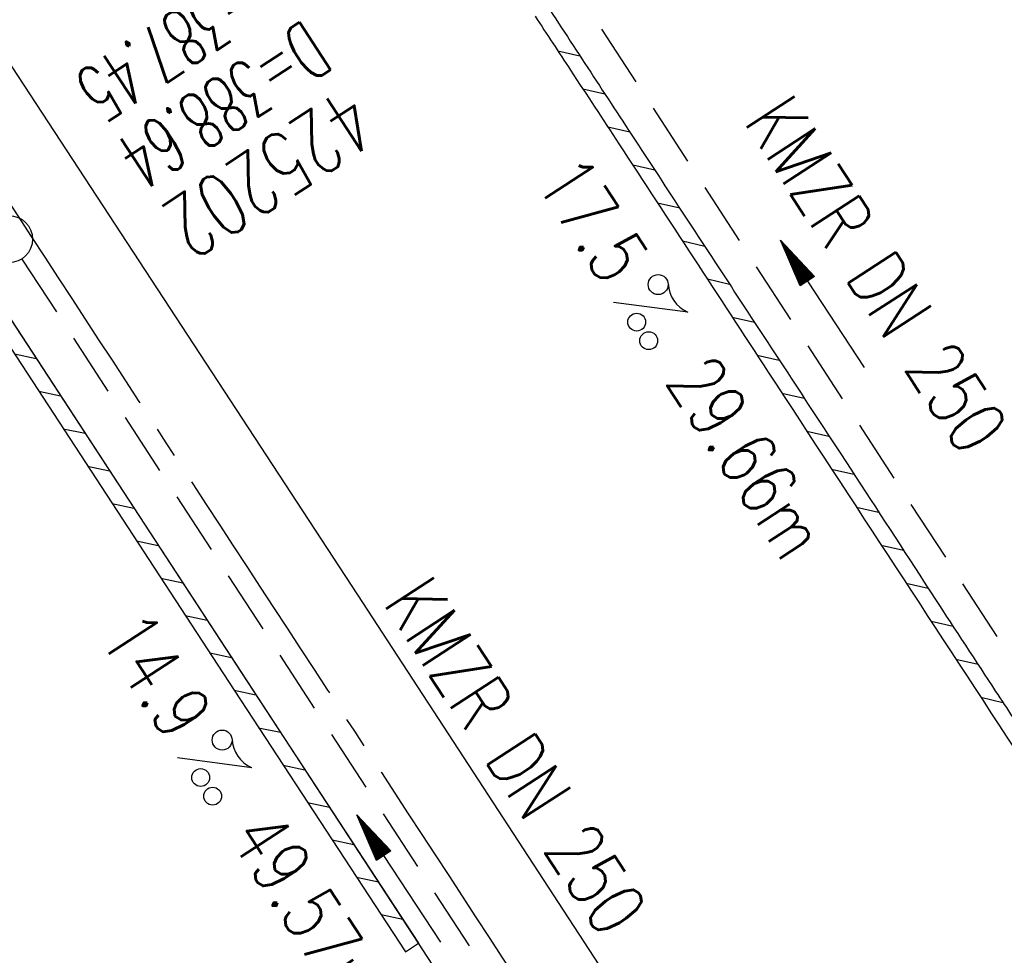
# Model space of a CAD drawing. Extents: x 450316 to 454644, y 428795 to 436505.
# Tile 141 of 256: x 453574 to 453605, y 432658 to 432688. Entities that reach past the tile are written whole.
import ezdxf
from ezdxf.enums import TextEntityAlignment as Align

# ---------------------------------------------------------------- set-up
doc = ezdxf.new("R2010")
doc.units = 0
doc.header["$LTSCALE"] = 2
doc.header["$MEASUREMENT"] = 0
doc.linetypes.add('ACHSE', pattern=[5.5, 4, -0.5, 0.5, -0.5])
doc.linetypes.add('GESTRICH-X2', pattern=[1.5, 1, -0.5])
doc.layers.get('0').update_dxf_attribs({"linetype": 'CONTINUOUS'})
for name, color, linetype in [('ACHSETOP', 1, 'ACHSE'), ('FBR', 8, 'CONTINUOUS'), ('KANAL', 7, 'GESTRICH-X2'), ('PFEIL', 7, 'CONTINUOUS'), ('RINNE', 8, 'CONTINUOUS'), ('SCHACHTNR', 6, 'CONTINUOUS'), ('SCHSYMBOL', 7, 'CONTINUOUS'), ('TEXTO', 4, 'CONTINUOUS'), ('TEXTU', 4, 'CONTINUOUS')]:
    doc.layers.add(name, color=color, linetype=linetype)
doc.styles.add('ROMANS', font='romans.shx', dxfattribs={"width": 0.8})

# ---------------------------------------------------------------- blocks, each defined once
blk = doc.blocks.new('PROM')
blk.add_line((1.566, 1.817), (0.019, 0.015))
for centre, radius in [((0.317, 1.51), 0.317), ((0.943, 0.291), 0.283), ((1.645, 0.287), 0.283)]:
    blk.add_circle(centre, radius)
blk.add_arc((0.992, 2.682), 1.033, 239.1414, 303.3549)
blk = doc.blocks.new('PFEIL2')
at = {"color": 0}
for p, q in [((0.88, 0.002), (-2.401, -0.012)), ((0.881, -0.271), (0.879, 0.276)), ((0.879, 0.276), (2.429, 0.009)), ((0.911, 0.27), (0.879, 0.265)), ((0.965, 0.261), (0.879, 0.246)), ((1.019, 0.252), (0.879, 0.228)), ((1.073, 0.242), (0.879, 0.209)), ((1.127, 0.233), (0.879, 0.191)), ((1.181, 0.224), (0.879, 0.172)), ((1.235, 0.214), (0.879, 0.154)), ((1.289, 0.205), (0.879, 0.135)), ((1.343, 0.196), (0.879, 0.117)), ((1.397, 0.187), (0.879, 0.098)), ((1.451, 0.177), (0.879, 0.08)), ((1.505, 0.168), (0.879, 0.061)), ((1.559, 0.159), (0.88, 0.043)), ((1.613, 0.149), (0.88, 0.024)), ((1.668, 0.14), (0.88, 0.006)), ((1.722, 0.131), (0.88, -0.013)), ((1.776, 0.121), (0.88, -0.031)), ((1.83, 0.112), (0.88, -0.05)), ((1.884, 0.103), (0.88, -0.068)), ((1.938, 0.094), (0.88, -0.087)), ((1.992, 0.084), (0.88, -0.105)), ((2.046, 0.075), (0.88, -0.124)), ((2.1, 0.066), (0.88, -0.142)), ((2.154, 0.056), (0.88, -0.161)), ((2.208, 0.047), (0.88, -0.179)), ((2.262, 0.038), (0.881, -0.198)), ((2.316, 0.029), (0.881, -0.216)), ((2.37, 0.019), (0.881, -0.235)), ((2.424, 0.01), (0.881, -0.253)), ((2.429, 0.009), (0.881, -0.271))]:
    blk.add_line(p, q, dxfattribs=at)
blk = doc.blocks.new('GST')
at = {"color": 0}
blk.add_circle((0, 0), 0.75, dxfattribs=at)
blk.add_point((0, 0), dxfattribs=at)
blk = doc.blocks.new('10')
blk.add_blockref('GST', (0, 0))

msp = doc.modelspace()

# ---------------------------------------------------------------- linework, layer by layer
at = {"layer": 'ACHSETOP', "flags": 128}
msp.add_lwpolyline([(451271.766, 435019.042, -0.000001), (451272.365, 435018.353, -0.000032), (451272.387, 435018.328), (451288.791, 434999.463, -0.000002), (451296.993, 434990.03, 0.000007), (451305.195, 434980.597, 0.000007), (451313.397, 434971.165, -0.000007), (451321.599, 434961.732, -0.000007), (451329.801, 434952.299, 0.000007), (451338.003, 434942.866, 0.000007), (451346.205, 434933.433, -0.000007), (451354.407, 434924.001, -0.000007), (451362.609, 434914.568, 0.000011), (451370.811, 434905.135, 0.000001), (451379.013, 434895.702, 0.000001), (451387.215, 434886.27), (451403.62, 434867.404), (451420.024, 434848.539), (451436.428, 434829.674, -0.000013), (451444.63, 434820.241, 0.000007), (451452.832, 434810.808, 0.000007), (451461.034, 434801.376, -0.000007), (451469.236, 434791.943, -0.000007), (451477.438, 434782.51, 0.000007), (451485.64, 434773.077, 0.000007), (451493.842, 434763.645, -0.000007), (451502.044, 434754.212, -0.000007), (451510.246, 434744.779, 0.000007), (451518.448, 434735.346, 0.000007), (451526.65, 434725.914, -0.000007), (451534.852, 434716.481, -0.000007), (451543.054, 434707.048, 0.000011), (451551.256, 434697.615, 0.000001), (451559.458, 434688.182, 0.000001), (451567.66, 434678.75), (451584.065, 434659.884, -0.000001), (451592.267, 434650.452, -0.000001), (451600.469, 434641.019, -0.000011), (451608.671, 434631.586, 0.000013), (451616.873, 434622.153), (451633.277, 434603.288), (451649.681, 434584.423, -0.000013), (451657.883, 434574.99, 0.000007), (451666.085, 434565.557, 0.000007), (451674.287, 434556.124, -0.000007), (451682.489, 434546.692, -0.000007), (451690.691, 434537.259, 0.000006), (451698.893, 434527.826), (451715.297, 434508.961, -0.000015), (451721.01, 434502.39, 0.000008), (451726.723, 434495.82, 0.000958), (451727.518, 434494.909, 0.000181), (451731.723, 434490.114, 0.003894), (451738.179, 434482.871, 0.00247), (451748.503, 434471.583, 0.003793), (451756.233, 434463.34, 0.003129), (451765.742, 434453.478, 0.00313), (451774.532, 434444.586, 0.003132), (451783.429, 434435.81, 0.003134), (451792.435, 434427.146, 0.003132), (451801.553, 434418.591, 0.003131), (451810.774, 434410.155, 0.00313), (451820.102, 434401.832, 0.003133), (451829.541, 434393.621, 0.003138), (451839.066, 434385.542, 0.003131), (451848.69, 434377.585, 0.003125), (451858.432, 434369.733, 0.003124), (451868.271, 434362.004, 0.00313), (451878.187, 434354.413, 0.003138), (451888.199, 434346.945, 0.003133), (451898.32, 434339.593, 0.003131), (451908.525, 434332.373, 0.003131), (451918.818, 434325.282, 0.003132), (451929.206, 434318.316, 0.003136), (451939.668, 434311.489, 0.00313), (451950.209, 434304.797, 0.003123), (451960.857, 434298.223, 0.003128), (451971.589, 434291.781, 0.003137), (451982.371, 434285.491, 0.003139), (451993.235, 434279.335, 0.003133), (452004.198, 434273.303, 0.003123), (452015.227, 434267.413, 0.003125), (452026.323, 434261.665, 0.003132), (452037.503, 434256.05, 0.003138), (452048.733, 434250.584, 0.003134), (452060.02, 434245.265, 0.003122), (452071.413, 434240.069, 0.003127), (452083.62, 434234.685, 0.003578), (452094.349, 434230.124, 0.002702), (452108.409, 434224.354, 0.004189), (452117.528, 434220.758, 0.00053), (452126.341, 434217.378, 0.001569), (452129.323, 434216.249, 0.000008), (452135.115, 434214.077, -0.000025), (452140.907, 434211.904), (452164.314, 434203.123, 0.000006), (452176.018, 434198.733, -0.000007), (452187.722, 434194.343), (452211.129, 434185.563), (452234.536, 434176.783, -0.000012), (452246.24, 434172.393, 0.000007), (452257.944, 434168.002, 0.000002), (452265.746, 434165.075, 0.000001), (452281.351, 434159.222, 0.000005), (452293.055, 434154.832, -0.000007), (452304.759, 434150.442, -0.000019), (452316.463, 434146.052, 0.000015), (452328.166, 434141.661, 0.000002), (452338.097, 434137.936, 0.000001), (452351.573, 434132.881, 0.000004), (452363.277, 434128.491, -0.000006), (452374.981, 434124.101, -0.00002), (452386.684, 434119.71, 0.00002), (452398.388, 434115.32, 0.000006), (452410.092, 434110.93, -0.000004), (452421.796, 434106.54, -0.000001), (452435.272, 434101.485, -0.000002), (452445.203, 434097.76, -0.000015), (452456.906, 434093.369, 0.000019), (452468.61, 434088.979, 0.000007), (452480.314, 434084.589, -0.000006), (452492.018, 434080.199, -0.000002), (452503.721, 434075.809, 0.000002), (452515.425, 434071.419, 0.000006), (452527.129, 434067.029, -0.000007), (452538.833, 434062.639, -0.000019), (452550.536, 434058.248, 0.000015), (452562.24, 434053.858, 0.000002), (452572.171, 434050.133, 0.000001), (452585.647, 434045.078, 0.000004), (452597.351, 434040.688, -0.000006), (452609.055, 434036.298, -0.00002), (452620.758, 434031.907, 0.00002), (452632.462, 434027.517, 0.000006), (452644.166, 434023.127, -0.000004), (452655.87, 434018.737, -0.000001), (452669.346, 434013.682, -0.000002), (452679.277, 434009.957, -0.000015), (452690.981, 434005.567, 0.000014), (452702.684, 434001.176, 0.000011), (452714.388, 433996.786, -0.000001), (452726.092, 433992.396, -0.000007), (452735.031, 433989.043, -0.000005), (452748.181, 433984.11, -0.000156), (452748.221, 433984.095, -0.000005), (452749.498, 433983.615, -0.004183), (452758.692, 433980.071, -0.002721), (452772.748, 433974.429, -0.005081), (452782.771, 433970.223, -0.003908), (452795.7, 433964.522, -0.003912), (452807.05, 433959.304, -0.003907), (452818.331, 433953.902, -0.003903), (452829.522, 433948.327, -0.003904), (452840.62, 433942.58, -0.003907), (452851.631, 433936.658, -0.003909), (452862.543, 433930.568, -0.003906), (452873.352, 433924.312, -0.003899), (452884.081, 433917.876, -0.003907), (452894.713, 433911.271, -0.003917), (452905.212, 433904.518, -0.003914), (452915.606, 433897.601, -0.003904), (452925.914, 433890.505, -0.003895), (452936.108, 433883.251, -0.003902), (452946.169, 433875.853, -0.003909), (452956.117, 433868.296, -0.003904), (452965.957, 433860.575, -0.003908), (452975.671, 433852.704, -0.00391), (452985.257, 433844.687, -0.003909), (452994.717, 433836.52, -0.003908), (453004.051, 433828.203, -0.003902), (453013.251, 433819.744, -0.003901), (453022.321, 433811.14, -0.003907), (453031.261, 433802.39, -0.003913), (453040.05, 433793.514, -0.003909), (453048.995, 433784.194, -0.00418), (453057.218, 433775.343, -0.003621), (453064.799, 433766.924, -0.003001), (453073.811, 433756.645, -0.003775), (453082.931, 433745.954, -0.004894), (453089.822, 433737.587, -0.004962), (453096.584, 433729.038, -0.003805), (453105.204, 433717.738, -0.003005), (453113.364, 433706.734, -0.003643), (453119.973, 433697.569, -0.004174), (453127.227, 433687.17, -0.004295), (453134.105, 433676.947, -0.003507), (453140.018, 433667.855, -0.002688), (453147.586, 433655.895, -0.003695), (453155.363, 433643.251, -0.00538), (453160.547, 433634.47, -0.005332), (453165.53, 433625.601, -0.003667), (453172.541, 433612.577, -0.002679), (453179.095, 433600.023, -0.003501), (453183.992, 433590.355, -0.004313), (453189.196, 433579.668, -0.003909), (453194.743, 433567.786, -0.003909), (453199.853, 433556.378, -0.003909), (453204.783, 433544.892, -0.003903), (453209.809, 433532.66, -0.004384), (453214.103, 433521.695, -0.003423), (453219.661, 433506.825, -0.005955), (453222.694, 433498.219, -0.000145), (453225.568, 433489.736, -0.000252), (453227.219, 433484.852, -0.000085), (453230.064, 433476.416, -0.000405), (453230.656, 433474.653, -0.003646), (453233.571, 433465.744, 0.00217), (453238.424, 433450.758, 0.000006), (453242.327, 433438.883, -0.000007), (453246.23, 433427.008, -0.000012), (453250.132, 433415.133, 0.000009), (453254.035, 433403.258, 0.003001), (453258.01, 433391.404, -0.003002), (453261.985, 433379.55, -0.003008), (453265.815, 433367.653, 0.003009), (453269.646, 433355.757, 0.00001), (453273.549, 433343.882, -0.000019), (453277.452, 433332.007), (453285.257, 433308.257, 0.000005), (453289.16, 433296.382, -0.000004), (453293.063, 433284.507, -0.000001), (453297.412, 433271.275, -0.000001), (453300.869, 433260.756, -0.00001), (453304.771, 433248.881, 0.000008), (453308.674, 433237.006, 0.000011), (453312.577, 433225.131, -0.000004), (453316.48, 433213.256, -0.000007), (453317.957, 433208.761, -0.000002), (453324.285, 433189.506, -0.00006), (453324.748, 433188.095, 0.000004), (453325.212, 433186.684, 0.001409), (453327.806, 433178.862, 0.000842), (453332.205, 433165.794, 0.002106), (453335.59, 433155.932, 0.001506), (453340.42, 433142.182, 0.001603), (453344.587, 433130.552, 0.001566), (453348.928, 433118.674, 0.00157), (453353.282, 433106.987, 0.001563), (453357.73, 433095.275, 0.001555), (453362.245, 433083.606, 0.001558), (453366.823, 433071.988, 0.001562), (453371.477, 433060.391, 0.001561), (453376.206, 433048.816, 0.001565), (453381.007, 433037.273, 0.001565), (453385.878, 433025.763, 0.001563), (453390.82, 433014.287, 0.001561), (453395.838, 433002.832, 0.001559), (453400.927, 432991.41, 0.00156), (453406.083, 432980.028, 0.001563), (453411.315, 432968.669, 0.001565), (453416.612, 432957.354, 0.001562), (453421.976, 432946.082, 0.001558), (453427.424, 432934.813, 0.001559), (453432.943, 432923.577, 0.001564), (453438.516, 432912.409, 0.001566), (453444.163, 432901.268, 0.001564), (453449.888, 432890.145, 0.001558), (453455.356, 432879.682, 0.001394), (453461.537, 432868.025, 0.001724), (453468.567, 432854.963, 0.002516), (453473.461, 432846.052, 0.001346), (453478.156, 432837.657, 0.000835), (453485.787, 432824.152, 0.000825), (453493.393, 432810.794, 0.001335), (453498.128, 432802.562, 0.002522), (453503.255, 432793.804, 0.001723), (453510.868, 432781.051, 0.001395), (453517.698, 432769.769, 0.001557), (453523.875, 432759.701, 0.001564), (453531.451, 432747.524, 0.002105), (453537.147, 432738.516, 0.001027), (453545.205, 432725.948, 0.001523), (453550.684, 432717.498, 0.000001), (453550.839, 432717.261, 0.000124), (453550.84, 432717.259, 0.000024), (453557.597, 432706.912, -0.000007), (453564.355, 432696.566, -0.000001), (453571.19, 432686.101, 0.000005), (453578.025, 432675.635, 0.000012), (453584.861, 432665.17, -0.000012), (453591.696, 432654.704, -0.000004), (453598.531, 432644.238, 0.000004), (453605.366, 432633.773, 0.000001), (453612.202, 432623.307, -0.000001), (453619.037, 432612.841, -0.000004), (453625.872, 432602.376, 0.000003), (453632.707, 432591.91), (453646.378, 432570.979, -0.000014), (453650.935, 432564.001, -0.000007), (453660.048, 432550.047, -0.002465), (453666.815, 432539.572, 0.002471), (453673.568, 432529.119, 0.002497), (453680.467, 432518.67, -0.002488), (453687.389, 432508.185, -0.000003), (453694.224, 432497.72, 0.000006), (453701.059, 432487.254), (453714.73, 432466.322, -0.000006), (453721.565, 432455.856, 0.000006), (453728.4, 432445.391, 0.000183), (453728.474, 432445.277, -0.000027), (453728.969, 432444.521, -0.003905), (453733.992, 432436.709, -0.002472), (453741.768, 432424.267, -0.005163), (453747.303, 432415.103, -0.003867), (453754.471, 432402.736, -0.003958), (453760.534, 432391.888, -0.003913), (453766.494, 432380.818, -0.003903), (453772.248, 432369.72, -0.003904), (453777.826, 432358.535, -0.003901), (453783.485, 432346.731, -0.004288), (453788.457, 432335.909, -0.003523), (453794.251, 432322.76, -0.004762), (453798.376, 432312.962, -0.001651), (453802.105, 432303.777, -0.002689), (453804.345, 432298.119, -0.001542), (453805.535, 432295.038, -0.000893), (453807.562, 432289.711, -0.005639), (453811.068, 432280.125, -0.003891), (453815.882, 432266.138, -0.00573), (453819.492, 432254.955, -0.005082), (453823.289, 432242.262, -0.004537), (453827.3, 432227.849, -0.006762), (453829.772, 432218.119, -0.001828), (453832.339, 432207.234, -0.002855), (453833.917, 432200.252, -0.000688), (453834.588, 432197.184, -0.000614), (453835.33, 432193.746, -0.005087), (453837.353, 432183.825, -0.003463), (453840.076, 432169.201, -0.004355), (453841.882, 432158.581, -0.003298), (453844.052, 432144.521, -0.003873), (453845.959, 432130.87, -0.004703), (453847.336, 432119.601, -0.004431), (453848.679, 432106.664, -0.004859), (453849.683, 432094.847, -0.001971), (453850.759, 432079.747, -0.003754), (453851.233, 432071.814, -0.000235), (453851.272, 432071.058, -0.000154), (453851.331, 432069.903, -0.005004), (453851.76, 432059.357, -0.003657), (453852.096, 432044.916, -0.006284), (453852.131, 432034.652, -0.00442), (453851.869, 432020.065, -0.004496), (453851.355, 432005.74, -0.005961), (453850.742, 431994.946, -0.004032), (453849.635, 431980.541, -0.005521), (453848.625, 431970.038, -0.000545), (453848.175, 431965.885, -0.00099), (453847.92, 431963.599, -0.002817), (453847.082, 431956.57, -0.001743), (453845.624, 431945.22, -0.004295), (453844.128, 431934.589, -0.003233), (453841.927, 431920.496, -0.003719), (453839.898, 431908.592, -0.003474), (453837.544, 431895.884, -0.003471), (453834.928, 431882.783, -0.003984), (453832.479, 431871.403, -0.002961), (453829.251, 431857.357, -0.00403), (453826.736, 431847.072, -0.001132), (453824.957, 431840.111, -0.001603), (453823.675, 431835.205, -0.002375), (453822.368, 431830.363, -0.001541), (453820.296, 431822.917, -0.005811), (453817.744, 431814.242, -0.003321), (453813.002, 431799.15, -0.004369), (453808.955, 431786.926, -0.004589), (453804.893, 431775.36, -0.004977), (453800.134, 431762.595, -0.00596), (453795.928, 431752.024, -0.002426), (453790.614, 431739.296, -0.004094), (453787.367, 431731.794, -0.000338), (453786.71, 431730.312, -0.000388), (453786.136, 431729.023, -0.004625), (453782.634, 431721.365, -0.002368), (453775.588, 431706.507, -0.004069), (453770.201, 431695.516, -0.003863), (453764.344, 431684.031, -0.004659), (453758.242, 431672.552, -0.005048), (453752.404, 431662.068, -0.002758), (453744.856, 431648.996, -0.004203), (453739.784, 431640.488, -0.000453), (453738.552, 431638.464, -0.00049), (453737.409, 431636.595, -0.004121), (453733.364, 431630.114, -0.00246), (453726.445, 431619.347, -0.006277), (453720.589, 431610.574, -0.004581), (453712.305, 431598.731, -0.005038), (453704.604, 431588.16, -0.005528), (453697.383, 431578.675, -0.004083), (453688.218, 431567.105, -0.005886), (453681.701, 431559.207, -0.001219), (453676.737, 431553.362, -0.002238), (453674.011, 431550.197, -0.001962), (453670.562, 431546.26, -0.001297), (453665.305, 431540.337, -0.004313), (453658.171, 431532.478, -0.003182), (453648.342, 431521.973, -0.004167), (453639.222, 431512.508, -0.00462), (453630.847, 431504.116, -0.002727), (453619.912, 431493.477, -0.004271), (453612.835, 431486.781, -0.000068), (453609.879, 431484.033, -0.000648), (453609.571, 431483.747, -0.000003), (453600.643, 431475.492, -0.000005), (453594.487, 431469.799), (453576.132, 431452.827), (453557.776, 431435.854), (453539.42, 431418.881), (453521.065, 431401.909, 0.000001), (453511.887, 431393.422, 0.000001), (453502.709, 431384.936, 0.000013), (453493.531, 431376.449, -0.000013), (453484.354, 431367.963, 0), (453475.176, 431359.477, 0), (453465.998, 431350.99), (453447.643, 431334.018, 0.000001), (453438.465, 431325.531, 0.000001), (453429.287, 431317.045, 0.000013), (453420.11, 431308.558, -0.000007), (453410.932, 431300.072, -0.000004), (453403.532, 431293.229, -0.000002), (453392.576, 431283.099, -0.00001), (453383.398, 431274.613, 0.000015), (453374.22, 431266.127, 0.000014), (453365.042, 431257.64, -0.000013), (453355.865, 431249.154, 0), (453343.628, 431237.839, -0.000001), (453337.509, 431232.181), (453319.154, 431215.209, 0.000001), (453309.976, 431206.722, 0.000001), (453300.798, 431198.236, 0.000013), (453291.621, 431189.749, -0.000013), (453282.443, 431181.263, -0.000001), (453273.265, 431172.777, -0.000001), (453264.087, 431164.29), (453245.732, 431147.318), (453227.376, 431130.345), (453209.02, 431113.372, 0.000014), (453199.843, 431104.885, -0.000009), (453190.665, 431096.399, -0.000019), (453181.487, 431087.913, 0.000019), (453172.309, 431079.427, 0.000009), (453163.132, 431070.941, -0.000008), (453153.954, 431062.454), (453135.598, 431045.481, 0.000009), (453134.861, 431044.799, 0.000002), (453130.417, 431040.69, 0.002804), (453126.112, 431036.664, 0.001372), (453117.381, 431028.361, 0.005333), (453110.158, 431021.305, 0.003613), (453099.686, 431010.703, 0.004216), (453091.364, 431002.01, 0.003913), (453082.552, 430992.499, 0.00391), (453074.199, 430983.197, 0.003911), (453065.996, 430973.768, 0.003912), (453057.937, 430964.207, 0.003915), (453050.034, 430954.528, 0.00391), (453042.286, 430944.729, 0.003905), (453034.682, 430934.798, 0.003908), (453027.235, 430924.75, 0.003912), (453019.954, 430914.598, 0.003918), (453012.829, 430904.328, 0.003918), (453005.866, 430893.947, 0.003907), (452999.072, 430883.467, 0.0039), (452992.431, 430872.865, 0.003908), (452985.952, 430862.152, 0.00392), (452979.661, 430851.374, 0.00392), (452973.542, 430840.502, 0.003904), (452967.571, 430829.493, 0.003903), (452961.774, 430818.394, 0.003916), (452956.17, 430807.245, 0.00392), (452950.739, 430796.004, 0.00391), (452945.472, 430784.651, 0.003904), (452940.385, 430773.223, 0.00391), (452935.485, 430761.733, 0.003913), (452930.764, 430750.166, 0.003909), (452926.22, 430738.514, 0.003913), (452921.858, 430726.792, 0.003918), (452917.686, 430715.017, 0.003913), (452913.698, 430703.178, 0.003909), (452909.892, 430691.264, 0.003904), (452906.273, 430679.293, 0.003908), (452902.844, 430667.279, 0.003914), (452899.604, 430655.212, 0.003911), (452896.55, 430643.086, 0.003914), (452893.686, 430630.913, 0.003917), (452891.016, 430618.707, 0.003911), (452890.732, 430617.306, 0.000237), (452886.248, 430594.167, 0.007575), (452884.76, 430585.792, 0.003906), (452882.249, 430569.49)], format="xyb", dxfattribs=at)
at = {"layer": 'FBR', "flags": 128}
for points in [[(453291.485, 431192.357, -0.000001), (453311.412, 431210.82, -0.000243)], [(453493.871, 432776.567, 0.001206), (453498.476, 432768.847, 0.002544), (453503.675, 432760.279, 0.001639), (453511.856, 432747.047, 0.001459), (453521.593, 432731.514, 0.002469), (453527.421, 432722.378, 0.000459), (453535.214, 432710.317, 0.000607), (453541.136, 432701.195, 0.00006), (453552.46, 432683.802, 0.000264), (453555.027, 432679.865, 0.000044), (453560.683, 432671.202, -0.000073), (453566.338, 432662.54, -0.000032), (453571.255, 432655.005, -0.000015), (453582.19, 432638.245, -0.000372)], [(453680.138, 432551.74, 0.000003), (453684.134, 432545.626, 0.000383)], [(453574.733, 432713.001, 0.000809), (453576.451, 432710.379, -0.000387), (453578.17, 432707.758, -0.000398), (453581.379, 432702.845, 0.000568), (453584.588, 432697.933, 0.000358), (453587.594, 432693.349, -0.000455), (453590.6, 432688.766, -0.000074), (453592.078, 432686.507, 0.000046), (453593.556, 432684.248, 0.000261), (453596.923, 432679.109, -0.00021), (453600.29, 432673.971, -0.001278), (453602.794, 432670.125, 0.001655), (453604.728, 432667.159, 0.000587), (453605.815, 432665.509, -0.000396), (453606.901, 432663.859, -0.000459), (453609.341, 432660.139, 0.000456), (453611.781, 432656.42, 0.000733)]]:
    msp.add_lwpolyline(points, format="xyb", dxfattribs=at)
for points in [[(453421.036, 432953.527), (453432.61, 432929.682), (453443.592, 432907.753), (453454.936, 432885.694), (453466.922, 432863.037), (453478.088, 432842.586), (453490.694, 432820.245), (453503.445, 432798.226), (453516.812, 432775.873), (453530.441, 432753.703), (453544.041, 432732.141), (453558.383, 432710.098), (453584.955, 432669.497), (453598.504, 432648.722)], [(453594.888, 432646.168), (453586.893, 432658.449), (453567.822, 432687.631), (453552.191, 432711.605), (453539.01, 432731.922), (453523.778, 432756.13), (453511.304, 432776.494), (453499.783, 432795.977), (453488.148, 432815.944), (453473.811, 432841.322), (453464.14, 432859.073), (453457.053, 432872.295), (453447.387, 432890.717), (453436.554, 432911.942), (453427.764, 432929.677), (453417.126, 432951.668)]]:
    msp.add_lwpolyline(points, dxfattribs=at)
at = {"layer": 'KANAL'}
for p, q in [((453591.063, 432689.969), (453606.438, 432666.344)), ((453574.313, 432680.156), (453600.531, 432639.875))]:
    msp.add_line(p, q, dxfattribs=at)
at = {"layer": 'RINNE'}
for p, q in [((453591.31, 432686.767), (453592.014, 432686.606)), ((453592.103, 432685.559), (453592.807, 432685.398)), ((453592.896, 432684.352), (453593.6, 432684.191)), ((453593.688, 432683.144), (453594.392, 432682.983)), ((453594.479, 432681.937), (453595.183, 432681.776)), ((453595.27, 432680.73), (453595.973, 432680.569)), ((453596.06, 432679.523), (453596.763, 432679.362)), ((453596.849, 432678.316), (453597.551, 432678.155)), ((453574.072, 432677.145), (453574.765, 432676.998)), ((453597.637, 432677.11), (453598.339, 432676.949)), ((453574.847, 432675.959), (453575.54, 432675.812)), ((453598.424, 432675.903), (453599.126, 432675.743)), ((453575.621, 432674.773), (453576.314, 432674.626)), ((453599.212, 432674.697), (453599.914, 432674.536)), ((453576.396, 432673.587), (453577.089, 432673.44)), ((453599.999, 432673.491), (453600.702, 432673.33)), ((453577.17, 432672.401), (453577.863, 432672.254)), ((453600.787, 432672.284), (453601.49, 432672.123)), ((453577.945, 432671.215), (453578.638, 432671.069)), ((453601.576, 432671.077), (453602.278, 432670.916)), ((453578.719, 432670.029), (453579.412, 432669.883)), ((453602.364, 432669.871), (453603.067, 432669.71)), ((453579.494, 432668.843), (453580.186, 432668.697)), ((453603.153, 432668.664), (453603.856, 432668.503)), ((453580.268, 432667.657), (453580.961, 432667.511)), ((453603.942, 432667.457), (453604.645, 432667.296)), ((453581.043, 432666.471), (453581.737, 432666.324)), ((453604.732, 432666.25), (453605.435, 432666.089)), ((453581.82, 432665.285), (453582.513, 432665.138)), ((453582.597, 432664.098), (453583.29, 432663.952)), ((453583.373, 432662.912), (453584.067, 432662.765)), ((453584.15, 432661.725), (453584.844, 432661.579)), ((453584.927, 432660.539), (453585.621, 432660.392)), ((453585.704, 432659.353), (453586.397, 432659.206))]:
    msp.add_line(p, q, dxfattribs=at)
at = {"layer": 'RINNE', "flags": 128}
for points in [[(453417.126, 432951.668), (453427.764, 432929.677), (453436.554, 432911.942), (453447.387, 432890.717), (453457.053, 432872.295), (453464.14, 432859.073), (453473.811, 432841.322), (453488.148, 432815.944), (453499.783, 432795.977), (453511.304, 432776.494), (453523.778, 432756.13), (453539.01, 432731.922), (453552.191, 432711.605), (453567.822, 432687.631), (453581.278, 432667.025), (453586.893, 432658.449)], [(453586.475, 432658.175), (453586.893, 432658.449)]]:
    msp.add_lwpolyline(points, dxfattribs=at)
at = {"layer": 'RINNE'}
msp.add_lwpolyline([(453554.578, 432707.028), (453567.403, 432687.358), (453580.86, 432666.751), (453586.475, 432658.175)], dxfattribs=at)
msp.add_lwpolyline([(453590.59, 432687.864, 0.000077), (453591.718, 432686.146, -0.000073), (453593.249, 432683.814, -0.000627), (453597.989, 432676.571, 0.000331), (453606.065, 432664.213, 0.00109)], format="xyb", dxfattribs=at)

# ---------------------------------------------------------------- block references
at = {"layer": 'PFEIL'}
for p, rotation in [((453599.713, 432678.72), 123.0691), ((453586.269, 432660.488), 123.057)]:
    msp.add_blockref('PFEIL2', p, dxfattribs=dict(at, rotation=rotation))
at = {"layer": 'SCHSYMBOL', "rotation": 303.1491}
msp.add_blockref('10', (453573.896, 432680.787), dxfattribs=at)
at = {"layer": 'TEXTU'}
for p, rotation in [((453593.058, 432678.787), 303.0691), ((453579.224, 432664.334), 303.0569999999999)]:
    msp.add_blockref('PROM', p, dxfattribs=dict(at, rotation=rotation))

# ---------------------------------------------------------------- texts
at = {"layer": 'SCHACHTNR', "style": 'ROMANS'}
for s, height, width, p in [('S=387.45', 1.8, 0.6, (453581.924, 432689.865)), ('D=388.64', 1.8, 0.6, (453583.268, 432687.771)), ('425202', 2, 0.7, (453584.643, 432685.677))]:
    msp.add_text(s, height=height, rotation=213.1491, dxfattribs=dict(at, width=width)).set_placement(p)
at = {"layer": 'TEXTO', "style": 'ROMANS', "width": 0.75}
for rotation, p in [(303.0691, (453600.671, 432679.17)), (303.057, (453589.228, 432663.889))]:
    msp.add_text('KMZR DN 250', height=1.8, rotation=rotation, dxfattribs=at).set_placement(p, align=Align.CENTER)
at = {"layer": 'TEXTU', "style": 'ROMANS', "width": 0.75}
for s, rotation, p in [('17.5', 303.0691, (453590.564, 432682.622)), ('29.66m', 303.0691, (453594.689, 432676.279)), ('14.9', 303.057, (453576.725, 432668.164)), ('49.57m', 303.057, (453580.85, 432661.82))]:
    msp.add_text(s, height=1.8, rotation=rotation, dxfattribs=at).set_placement(p)

doc.saveas('drawing.dxf')
